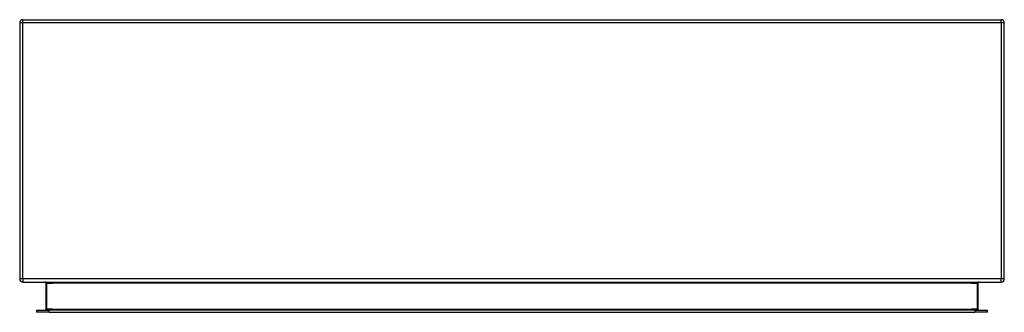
# Model space of a CAD drawing. Header units: inches. Extents: x 19.7 to 49.7, y 13.1 to 22.
import ezdxf

# ---------------------------------------------------------------- set-up
doc = ezdxf.new("R2010")
doc.units = ezdxf.units.IN
doc.header["$LTSCALE"] = 3.333333
doc.header["$MEASUREMENT"] = 0
doc.layers.add('Visible Edges(ANSI)', color=7, linetype='Continuous', lineweight=25)
doc.layers.add('Visible Tangent Edges(ANSI)', color=7, linetype='Continuous', lineweight=25)

msp = doc.modelspace()

# ---------------------------------------------------------------- linework, layer by layer
at = {"layer": 'Visible Edges(ANSI)'}
for p, q in [((19.82, 21.983), (49.622, 21.983)), ((19.721, 21.884), (19.721, 14.082)), ((49.721, 14.082), (49.721, 21.884)), ((19.82, 13.983), (49.622, 13.983)), ((20.519, 13.952), (20.519, 13.166)), ((48.922, 13.166), (48.922, 13.952)), ((20.232, 13.135), (20.618, 13.135)), ((20.232, 13.135), (20.232, 13.067)), ((20.618, 13.067), (20.232, 13.067)), ((48.823, 13.135), (20.618, 13.135)), ((20.618, 13.067), (48.823, 13.067)), ((48.823, 13.135), (49.209, 13.135)), ((49.209, 13.067), (48.823, 13.067)), ((49.209, 13.067), (49.209, 13.135))]:
    msp.add_line(p, q, dxfattribs=at)
at = {"layer": 'Visible Edges(ANSI)', "flags": 128}
for points in [[(20.488, 13.983), (20.489, 13.983), (20.491, 13.983), (20.493, 13.982), (20.495, 13.982), (20.496, 13.982), (20.498, 13.981), (20.5, 13.98), (20.501, 13.98), (20.503, 13.979), (20.505, 13.978), (20.506, 13.977), (20.508, 13.976), (20.509, 13.974), (20.511, 13.973), (20.512, 13.971), (20.513, 13.969), (20.514, 13.968), (20.515, 13.966), (20.516, 13.964), (20.517, 13.961), (20.518, 13.959), (20.518, 13.957), (20.519, 13.954), (20.519, 13.952)], [(48.922, 13.952), (48.923, 13.954), (48.923, 13.957), (48.923, 13.959), (48.924, 13.961), (48.925, 13.964), (48.926, 13.966), (48.927, 13.968), (48.928, 13.969), (48.929, 13.971), (48.931, 13.973), (48.932, 13.974), (48.933, 13.976), (48.935, 13.977), (48.937, 13.978), (48.938, 13.979), (48.94, 13.98), (48.941, 13.98), (48.943, 13.981), (48.945, 13.982), (48.947, 13.982), (48.948, 13.982), (48.95, 13.983), (48.952, 13.983), (48.953, 13.983)]]:
    msp.add_lwpolyline(points, dxfattribs=at)
at = {"layer": 'Visible Edges(ANSI)'}
for centre, radius, start, end in [((19.82, 21.884), 0.099, 90, 180), ((49.622, 21.884), 0.099, 0, 90), ((19.82, 14.082), 0.099, 180, 270), ((49.622, 14.082), 0.099, 270, 0), ((20.488, 13.166), 0.031, 270, 0), ((48.953, 13.166), 0.031, 180, 270)]:
    msp.add_arc(centre, radius, start, end, dxfattribs=at)
at = {"layer": 'Visible Tangent Edges(ANSI)'}
for p, q in [((19.82, 21.884), (19.82, 21.983)), ((49.622, 21.884), (49.622, 21.983)), ((19.82, 21.884), (19.721, 21.884)), ((19.82, 14.082), (19.82, 21.884)), ((49.622, 21.884), (19.82, 21.884)), ((49.721, 21.884), (49.622, 21.884)), ((49.622, 21.884), (49.622, 14.082)), ((19.82, 14.082), (19.721, 14.082)), ((49.622, 14.082), (19.82, 14.082)), ((19.82, 14.082), (19.82, 13.983)), ((20.55, 13.952), (20.519, 13.952)), ((20.55, 13.166), (20.55, 13.952)), ((20.55, 13.952), (20.719, 13.952)), ((48.722, 13.952), (20.719, 13.952)), ((48.722, 13.952), (48.891, 13.952)), ((48.891, 13.952), (48.922, 13.952)), ((48.891, 13.952), (48.891, 13.166)), ((49.622, 13.983), (49.622, 14.082)), ((49.721, 14.082), (49.622, 14.082)), ((20.519, 13.166), (20.55, 13.166)), ((20.55, 13.166), (20.55, 13.135)), ((20.719, 13.166), (20.55, 13.166)), ((20.618, 13.067), (20.618, 13.135)), ((20.719, 13.166), (48.722, 13.166)), ((48.891, 13.166), (48.722, 13.166)), ((48.823, 13.135), (48.823, 13.067)), ((48.891, 13.166), (48.922, 13.166)), ((48.891, 13.135), (48.891, 13.166))]:
    msp.add_line(p, q, dxfattribs=at)
at = {"layer": 'Visible Tangent Edges(ANSI)', "flags": 128}
for points in [[(20.55, 13.952), (20.55, 13.954), (20.549, 13.957), (20.548, 13.959), (20.547, 13.961), (20.545, 13.964), (20.543, 13.966), (20.541, 13.968), (20.539, 13.969), (20.536, 13.971), (20.534, 13.973), (20.531, 13.974), (20.528, 13.976), (20.525, 13.977), (20.522, 13.978), (20.518, 13.979), (20.515, 13.98), (20.512, 13.98), (20.508, 13.981), (20.505, 13.982), (20.502, 13.982), (20.498, 13.982), (20.495, 13.983), (20.491, 13.983), (20.488, 13.983)], [(48.953, 13.983), (48.95, 13.983), (48.947, 13.983), (48.943, 13.982), (48.94, 13.982), (48.936, 13.982), (48.933, 13.981), (48.929, 13.98), (48.926, 13.98), (48.923, 13.979), (48.92, 13.978), (48.916, 13.977), (48.913, 13.976), (48.911, 13.974), (48.908, 13.973), (48.905, 13.971), (48.902, 13.969), (48.9, 13.968), (48.898, 13.966), (48.896, 13.964), (48.894, 13.961), (48.893, 13.959), (48.892, 13.957), (48.892, 13.954), (48.891, 13.952)]]:
    msp.add_lwpolyline(points, dxfattribs=at)

doc.saveas('drawing.dxf')
